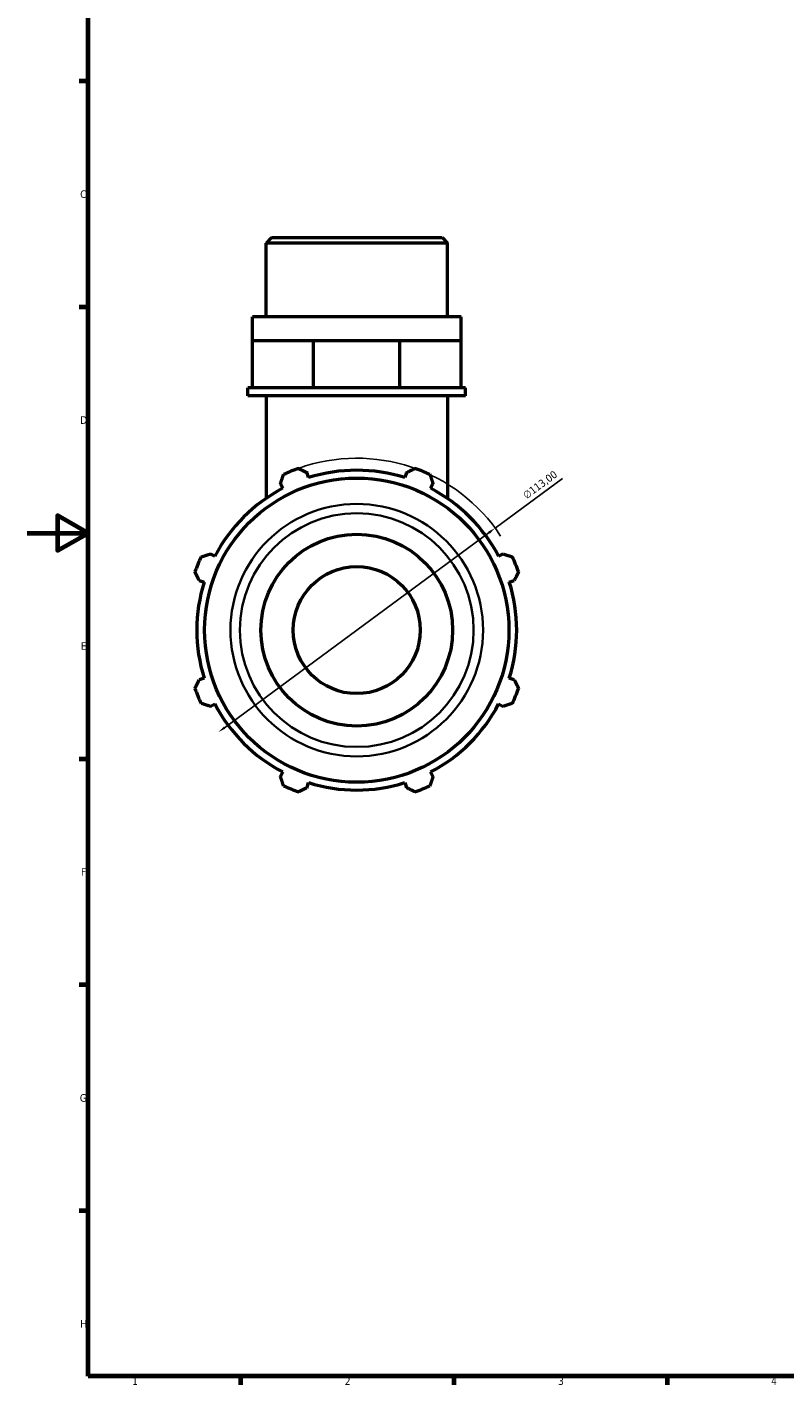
# Model space of a CAD drawing. Header units: millimetres. Extents: x 0 to 931, y 0 to 926.
# Tile 1 of 6: x 0 to 249, y 17 to 463. Entities that reach past the tile are written whole.
import ezdxf

# ---------------------------------------------------------------- set-up
doc = ezdxf.new("R2010")
doc.units = ezdxf.units.MM
for name, color, linetype, lineweight in [('Border (ISO)', 7, 'Continuous', 70), ('Dimension (ISO)', 7, 'Continuous', 25), ('Visible (ISO)', 7, 'Continuous', 50), ('Visible Narrow (ISO)', 7, 'Continuous', 35)]:
    doc.layers.add(name, color=color, linetype=linetype, lineweight=lineweight)
doc.styles.add('Note Text (ISO)', font='tahoma.ttf')
doc.dimstyles.new('Default (ISO)', dxfattribs={"dimtxt": 2.5, "dimasz": 2.5, "dimexe": 3.175, "dimexo": 0, "dimgap": 0.762, "dimtad": 1, "dimrnd": 1e-08, "dimzin": 0, "dimtxsty": 'Note Text (ISO)', "dimcen": 0.09, "dimdle": 10, "dimclrd": 256, "dimclre": 256, "dimclrt": 232, "dimazin": 0, "dimtfac": 1.40208, "dimtmove": 0, "dimatfit": 3, "dimfxl": 1, "dimtolj": 1, "dimtzin": 0, "dimlwd": -1, "dimlwe": -1, "dimarcsym": 0})

# ---------------------------------------------------------------- blocks, each defined once
blk = doc.blocks.new('Borders Default Border')
at = {"layer": 'Border (ISO)'}
for p, q in [((20, 445.5), (17.1, 445.5)), ((20, 371.25), (17.1, 371.25)), ((20, 222.75), (17.1, 222.75)), ((20, 148.5), (17.1, 148.5)), ((20, 74.25), (17.1, 74.25)), ((70.08, 20), (70.08, 17.1)), ((140.17, 20), (140.17, 17.1)), ((210.25, 20), (210.25, 17.1))]:
    blk.add_line(p, q, dxfattribs=at)
at = {"layer": 'Border (ISO)', "flags": 128}
for points in [[(20, 20), (20, 574), (821, 574), (821, 20), (20, 20)], [(0, 297), (20, 297), (10, 302.77), (10, 291.23), (20, 297)]]:
    blk.add_lwpolyline(points, dxfattribs=at)
at = {"layer": 'Border (ISO)', "color": 232, "true_color": 0xca0064, "char_height": 2.5, "attachment_point": 7, "style": 'Note Text (ISO)'}
for s, insert in [('C', (17.43, 407.08)), ('D', (17.43, 332.88)), ('E', (17.64, 258.63)), ('F', (17.7, 184.38)), ('G', (17.31, 110.08)), ('H', (17.44, 35.88)), ('1', (34.48, 17.1)), ('2', (104.37, 17.1)), ('3', (174.43, 17.05)), ('4', (244.42, 17.1))]:
    blk.add_mtext(s, dxfattribs=dict(at, insert=insert))
blk = doc.blocks.new('*D13')
at = {"layer": 'Defpoints', "color": 0, "transparency": 16777216}
for p in [(153.75, 298.64), (62.81, 231.56)]:
    blk.add_point(p, dxfattribs=at)
at = {"layer": 'Dimension (ISO)', "transparency": 16777216}
for p, q in [((153.75, 298.64), (175.89, 314.96)), ((64.82, 233.05), (151.74, 297.15))]:
    blk.add_line(p, q, dxfattribs=at)
blk.add_arc((108.28, 265.1), 56.5, 33.1912, 109.792, dxfattribs=at)
for points in [[(151.49, 297.49), (151.99, 296.82), (153.75, 298.64)], [(64.58, 233.38), (65.07, 232.71), (62.81, 231.56)]]:
    blk.add_solid(points, dxfattribs=at)
at = {"layer": 'Dimension (ISO)', "color": 232, "true_color": 0xca0064, "transparency": 16777216, "insert": (162.57, 310.08), "char_height": 2.5, "attachment_point": 1, "rotation": 36.4109, "style": 'Note Text (ISO)'}
blk.add_mtext('\\A1;∅113,00', dxfattribs=at)

msp = doc.modelspace()

# ---------------------------------------------------------------- linework, layer by layer
at = {"layer": 'Visible (ISO)'}
for p, q in [((80.2628, 394.0982), (78.4744, 392.3097)), ((80.2628, 394.0982), (136.3, 394.0982)), ((136.3, 394.0982), (138.0884, 392.3097)), ((78.4744, 368.0982), (78.4744, 392.3097)), ((138.0884, 392.3097), (78.4744, 392.3097)), ((138.0884, 368.0982), (138.0884, 392.3097)), ((142.5595, 368.0982), (74.0034, 368.0982)), ((74.0034, 360.2982), (74.0034, 368.0982)), ((142.5595, 360.2982), (142.5595, 368.0982)), ((74.0034, 360.2982), (84.0432, 360.2982)), ((74.0034, 344.6982), (74.0034, 360.2982)), ((84.0432, 360.2982), (94.083, 360.2982)), ((94.083, 360.2982), (108.2814, 360.2982)), ((94.083, 344.6982), (94.083, 360.2982)), ((108.2814, 360.2982), (122.4798, 360.2982)), ((122.4798, 360.2982), (132.5197, 360.2982)), ((122.4798, 344.6982), (122.4798, 360.2982)), ((132.5197, 360.2982), (142.5595, 360.2982)), ((142.5595, 344.6982), (142.5595, 360.2982)), ((74.0034, 344.6982), (72.513, 344.6982)), ((72.513, 342.0982), (72.513, 344.6982)), ((76.8184, 344.6982), (74.0034, 344.6982)), ((91.2679, 344.6982), (76.8184, 344.6982)), ((94.083, 344.6982), (91.2679, 344.6982)), ((98.0641, 344.6982), (94.083, 344.6982)), ((118.4987, 344.6982), (98.0641, 344.6982)), ((122.4798, 344.6982), (118.4987, 344.6982)), ((125.2949, 344.6982), (122.4798, 344.6982)), ((139.7444, 344.6982), (125.2949, 344.6982)), ((142.5595, 344.6982), (139.7444, 344.6982)), ((144.0498, 344.6982), (142.5595, 344.6982)), ((144.0498, 342.0982), (144.0498, 344.6982)), ((144.0498, 342.0982), (72.513, 342.0982)), ((78.4744, 342.0982), (78.4744, 308.3708)), ((138.0884, 342.0982), (138.0884, 308.3708)), ((92.4808, 315.2112), (91.9711, 316.8278)), ((124.5917, 316.8278), (124.082, 315.2112)), ((83.2362, 313.2096), (84.0188, 311.7062)), ((132.544, 311.7062), (133.3267, 313.2096)), ((61.6734, 289.3607), (60.1699, 290.1434)), ((156.3929, 290.1434), (154.8894, 289.3607)), ((56.5518, 281.4085), (58.1684, 280.8988)), ((158.3945, 280.8988), (160.011, 281.4085)), ((58.1684, 249.2976), (56.5518, 248.7879)), ((160.011, 248.7879), (158.3945, 249.2976)), ((60.1699, 240.0529), (61.6734, 240.8356)), ((154.8894, 240.8356), (156.3929, 240.0529)), ((84.0188, 218.4902), (83.2362, 216.9867)), ((91.9711, 213.3686), (92.4808, 214.9851)), ((124.082, 214.9851), (124.5917, 213.3686)), ((133.3267, 216.9867), (132.544, 218.4902))]:
    msp.add_line(p, q, dxfattribs=at)
for radius in [49.9837, 31.5, 20.8649]:
    msp.add_circle((108.2814, 265.0982), radius, dxfattribs=at)
for radius, start, end in [(56.5, 109.791984, 115.208016), (52.545, 72.5, 107.5), (56.5, 64.791984, 70.208016), (52.545, 117.5, 152.5), (52.545, 27.5, 62.5), (56.5, 154.791984, 160.208016), (56.5, 19.791984, 25.208016), (52.545, 162.5, 197.5), (52.545, 342.5, 17.5), (56.5, 199.791984, 205.208016), (56.5, 334.791984, 340.208016), (52.545, 207.5, 242.5), (52.545, 297.5, 332.5), (52.545, 252.5, 287.5), (56.5, 244.791984, 250.208016), (56.5, 289.791984, 295.208016)]:
    msp.add_arc((108.2814, 265.0982), radius, start, end, dxfattribs=at)
for points, weights in [([(89.1502, 318.2606), (90.5894, 317.5296), (91.9711, 316.8278)], [1, 1.00128430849, 1.00175184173]), ([(124.5917, 316.8278), (125.9734, 317.5296), (127.4127, 318.2606)], [1.00175184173, 1.00128430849, 1]), ([(83.2362, 313.2096), (83.7169, 314.6829), (84.2177, 316.2175)], [1.00175184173, 1.0012843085, 1]), ([(132.3451, 316.2175), (132.8459, 314.6829), (133.3267, 313.2096)], [1, 1.00128430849, 1.00175184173]), ([(57.162, 289.1619), (58.6967, 289.6626), (60.1699, 290.1434)], [1, 1.00128430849, 1.00175184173]), ([(156.3929, 290.1434), (157.8661, 289.6626), (159.4008, 289.1619)], [1.00175184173, 1.00128430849, 1]), ([(56.5518, 281.4085), (55.85, 282.7902), (55.119, 284.2294)], [1.00175184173, 1.00128430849, 1]), ([(161.4439, 284.2294), (160.7128, 282.7902), (160.011, 281.4085)], [1, 1.00128430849, 1.00175184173]), ([(55.119, 245.9669), (55.85, 247.4062), (56.5518, 248.7879)], [1, 1.00128430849, 1.00175184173]), ([(160.011, 248.7879), (160.7128, 247.4062), (161.4439, 245.9669)], [1.00175184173, 1.00128430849, 1]), ([(60.1699, 240.0529), (58.6967, 240.5337), (57.162, 241.0345)], [1.00175184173, 1.00128430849, 1]), ([(159.4008, 241.0345), (157.8661, 240.5337), (156.3929, 240.0529)], [1, 1.00128430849, 1.00175184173]), ([(84.2177, 213.9788), (83.7169, 215.5134), (83.2362, 216.9867)], [1, 1.00128430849, 1.00175184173]), ([(133.3267, 216.9867), (132.8459, 215.5134), (132.3451, 213.9788)], [1.00175184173, 1.00128430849, 1]), ([(91.9711, 213.3686), (90.5894, 212.6668), (89.1502, 211.9357)], [1.00175184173, 1.00128430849, 1]), ([(127.4127, 211.9357), (125.9734, 212.6668), (124.5917, 213.3686)], [1, 1.00128430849, 1.00175184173])]:
    msp.add_rational_spline(points, weights, degree=2, dxfattribs=at)
at = {"layer": 'Visible Narrow (ISO)'}
for radius in [41.4803, 38.3992]:
    msp.add_circle((108.2814, 265.0982), radius, dxfattribs=at)

# ---------------------------------------------------------------- block references
msp.add_blockref('Borders Default Border', (0, 0))

# ---------------------------------------------------------------- dimensions: what is measured, and where the dimension line sits
at = {"layer": 'Dimension (ISO)'}
dim = msp.add_diameter_dim_2p(p1=(62.8113, 231.5613), p2=(153.7515, 298.635), dimstyle='Default (ISO)', override={"dimdec": 2, "dimlfac": 1, "dimtp": 0, "dimtm": 0, "dimtdec": 2, "dimatfit": 2}, dxfattribs=at)
dim.commit()
dim.dimension.update_dxf_attribs({"geometry": '*D13', "text_midpoint": (170.1011, 310.6938), "dimtype": 163})

doc.saveas('drawing.dxf')
